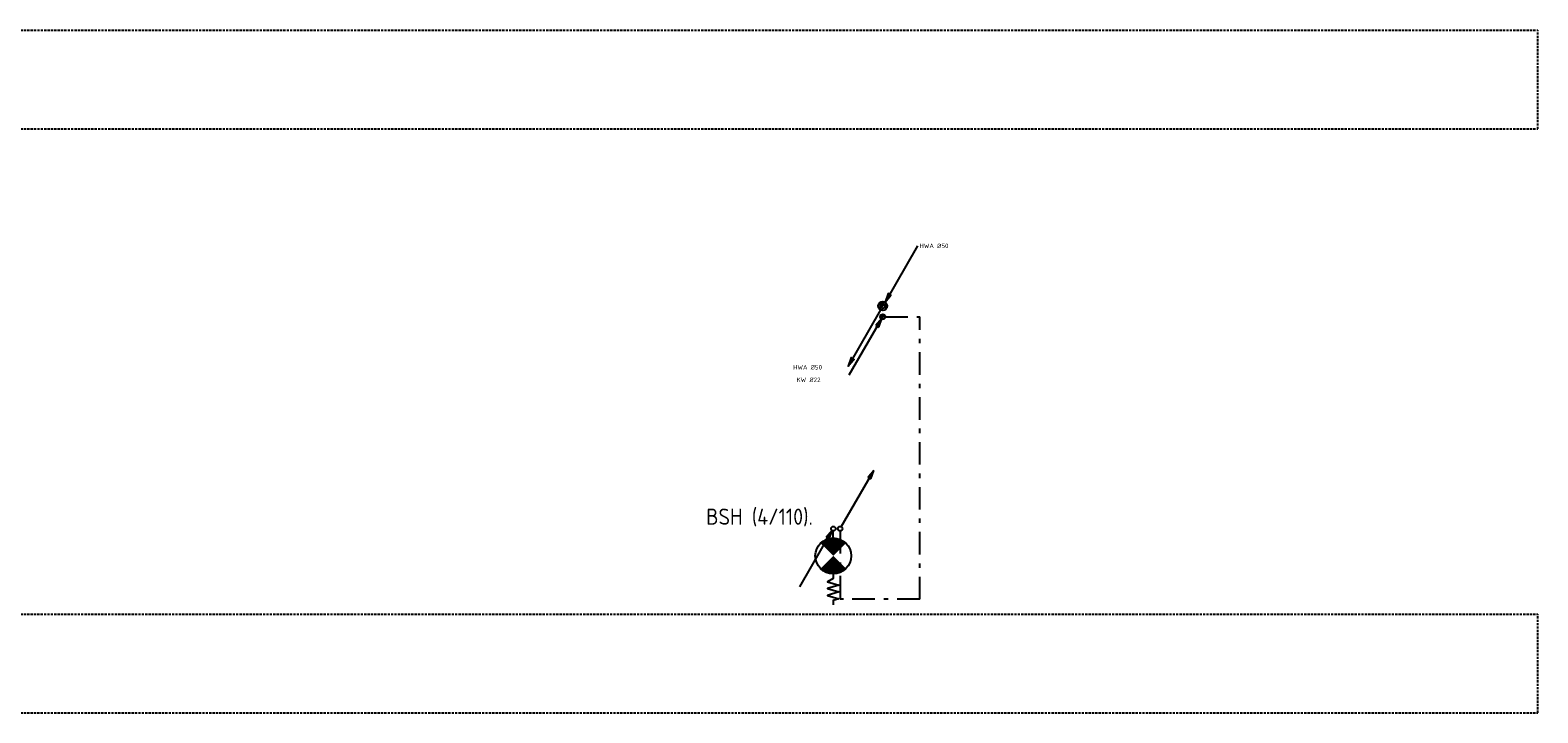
# Model space of a CAD drawing. Header units: millimetres. Extents: x -71760 to 24237, y -1029 to 51282.
# Tile 8 of 9: x -19200 to -2419, y 43682 to 51282. Entities that reach past the tile are written whole.
import ezdxf
from ezdxf.enums import TextEntityAlignment as Align

# ---------------------------------------------------------------- set-up
doc = ezdxf.new("R2010")
doc.units = ezdxf.units.MM
doc.header["$LTSCALE"] = 50
for name, pattern in [('2322109', [10, 5, -2, 1, -2]), ('DASHED', [0.75, 0.5, -0.25]), ('KOUDWATER', [8.4, 4.8, -1.2, 1.2, -1.2])]:
    doc.linetypes.add(name, pattern=pattern)
for name, color, linetype in [('51-LEIDING', 3, 'Continuous'), ('54', 3, 'Continuous'), ('WL521---_D', 112, 'Continuous'), ('WL531---', 132, 'Continuous'), ('WL5310--_KW', 2, 'KOUDWATER'), ('WM570---_MATEN-M', 7, 'Continuous'), ('WT52----_BIJSCHRIFT', 7, 'Continuous')]:
    doc.layers.add(name, color=color, linetype=linetype)
doc.styles.add('ISO', font='ISO.SHX')
doc.styles.add('NORMAAL_STAAND', font='iso.shx')

# ---------------------------------------------------------------- blocks, each defined once
blk = doc.blocks.new('JINGJANG')
blk.add_hatch(color=256).paths.add_polyline_path([(0, 0.5, 0.414214), (-0.5, 0, 0.414214), (0, -0.5, -1), (0, 0, 1)])
blk.add_lwpolyline([(0, 0.5, -1), (0, 0, 1), (0, -0.5, 1)], format="xyb")
blk.add_circle((0, 0), 0.5)
blk = doc.blocks.new('SS52PY01')
for p, q in [((1.2446, 2.54), (0.7366, 1.397)), ((0.8636, 1.3462), (1.6002, 2.3368)), ((-6.985, -11.7348), (-7.493, -12.877801)), ((-7.366, -12.9286), (-6.6294, -11.938))]:
    blk.add_line(p, q)
for points in [[(7.747, 13.4112), (0.508, 0.8636), (1.8288, 2.3876), (1.1684, 2.7686), (0.508, 0.8636)], [(-0.4826, -0.8636), (-7.7216, -13.4112), (-6.4008, -11.887199), (-7.0612, -11.5062), (-7.7216, -13.4112)]]:
    blk.add_lwpolyline(points)
blk.add_circle((0, 0), 1)
blk = doc.blocks.new('W3-44')
at = {"layer": '54', "color": 2, "const_width": 2}
for points in [[(1.29, 0.71, 0.414214), (1.29, -0.71, 1)], [(2.71, -0.71, 0.414214), (2.71, 0.71, 1)]]:
    blk.add_lwpolyline(points, format="xyb", dxfattribs=at)
at = {"layer": '54', "color": 7}
blk.add_lwpolyline([(4, 0), (4.5, 0), (4.88, -0.63), (5.26, 0.63), (5.63, -0.63), (6.01, 0.63), (6.39, -0.63), (6.77, 0.63), (6.96, 0), (7.46, 0)], dxfattribs=at)
at = {"layer": '54', "color": 2}
blk.add_circle((2, 0), 2, dxfattribs=at)
blk = doc.blocks.new('SS53PY03')
for p, q in [((-7.4676, -12.954), (-0.2286, -0.4064)), ((-0.2286, -0.4064), (-1.5494, -1.9304)), ((-1.5494, -1.9304), (-0.889, -2.3114)), ((-0.5842, -0.889), (-1.3208, -1.8796)), ((-0.9652, -2.0828), (-0.4572, -0.9398)), ((-0.889, -2.3114), (-0.2286, -0.4064))]:
    blk.add_line(p, q)
blk.add_circle((0, 0), 0.5)
blk = doc.blocks.new('SS53PY02')
for p, q in [((0.2286, 0.4318), (7.493, 12.9794)), ((7.493, 12.9794), (6.1722, 11.4554)), ((6.1722, 11.4554), (6.8326, 11.0744)), ((7.1628, 12.4968), (6.4262, 11.5062)), ((6.7818, 11.302999), (7.2898, 12.446)), ((6.8326, 11.0744), (7.493, 12.9794))]:
    blk.add_line(p, q)
blk.add_circle((0, 0), 0.5)

msp = doc.modelspace()

# ---------------------------------------------------------------- linework, layer by layer
at = {"layer": 'WL531---', "linetype": '2322109'}
for p, q in [((-9681, 48092), (-9299, 48092)), ((-9299, 44946), (-9299, 48092)), ((-10261, 45629), (-10261, 45708)), ((-10185, 45706), (-10185, 44946)), ((-9299, 44946), (-10185, 44946))]:
    msp.add_line(p, q, dxfattribs=at)
at = {"layer": 'WM570---_MATEN-M', "linetype": 'DASHED'}
for p, q in [((-71507, 51282), (-2419, 51282)), ((-2419, 50182), (-2419, 51282)), ((-71507, 50182), (-2419, 50182)), ((-53358, 44782), (-2419, 44782)), ((-2419, 43682), (-2419, 44782)), ((-53358, 43682), (-2419, 43682))]:
    msp.add_line(p, q, dxfattribs=at)

# ---------------------------------------------------------------- block references
at = {"layer": '51-LEIDING', "xscale": 100, "yscale": 100, "zscale": 100, "rotation": 270}
msp.add_blockref('W3-44', (-10261, 45629), dxfattribs=at)
at = {"layer": 'WL521---_D'}
for name, xscale, yscale, zscale in [('SS52PY01', 50, 50, 50), ('JINGJANG', 56.40000000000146, 56.40000000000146, 56.40000000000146)]:
    msp.add_blockref(name, (-9710, 48212), dxfattribs=dict(at, xscale=xscale, yscale=yscale, zscale=zscale))
at = {"layer": 'WL531---', "linetype": '2322109'}
for name, p, xscale, yscale, zscale in [('SS53PY03', (-9710, 48092), 50, 50, 50), ('JINGJANG', (-9710, 48092), 56.40000000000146, 56.40000000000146, 56.40000000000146), ('SS53PY02', (-10185, 45732), 50, 50, 50), ('SS53PY03', (-10261, 45732), 50, 50, 50)]:
    msp.add_blockref(name, p, dxfattribs=dict(at, xscale=xscale, yscale=yscale, zscale=zscale))

# ---------------------------------------------------------------- texts
at = {"layer": 'WL5310--_KW', "color": 7, "style": 'ISO'}
msp.add_text('BSH (4/110).', height=180, dxfattribs=at).set_placement((-11676, 45776))
at = {"layer": 'WT52----_BIJSCHRIFT', "color": 2, "style": 'NORMAAL_STAAND'}
for s, p in [('HWA %%C50', (-9301, 48881)), ('HWA %%C50', (-10708, 47529)), ('KW %%C22', (-10670, 47390))]:
    msp.add_text(s, height=50, dxfattribs=at).set_placement(p, align=Align.MIDDLE_LEFT)

doc.saveas('drawing.dxf')
